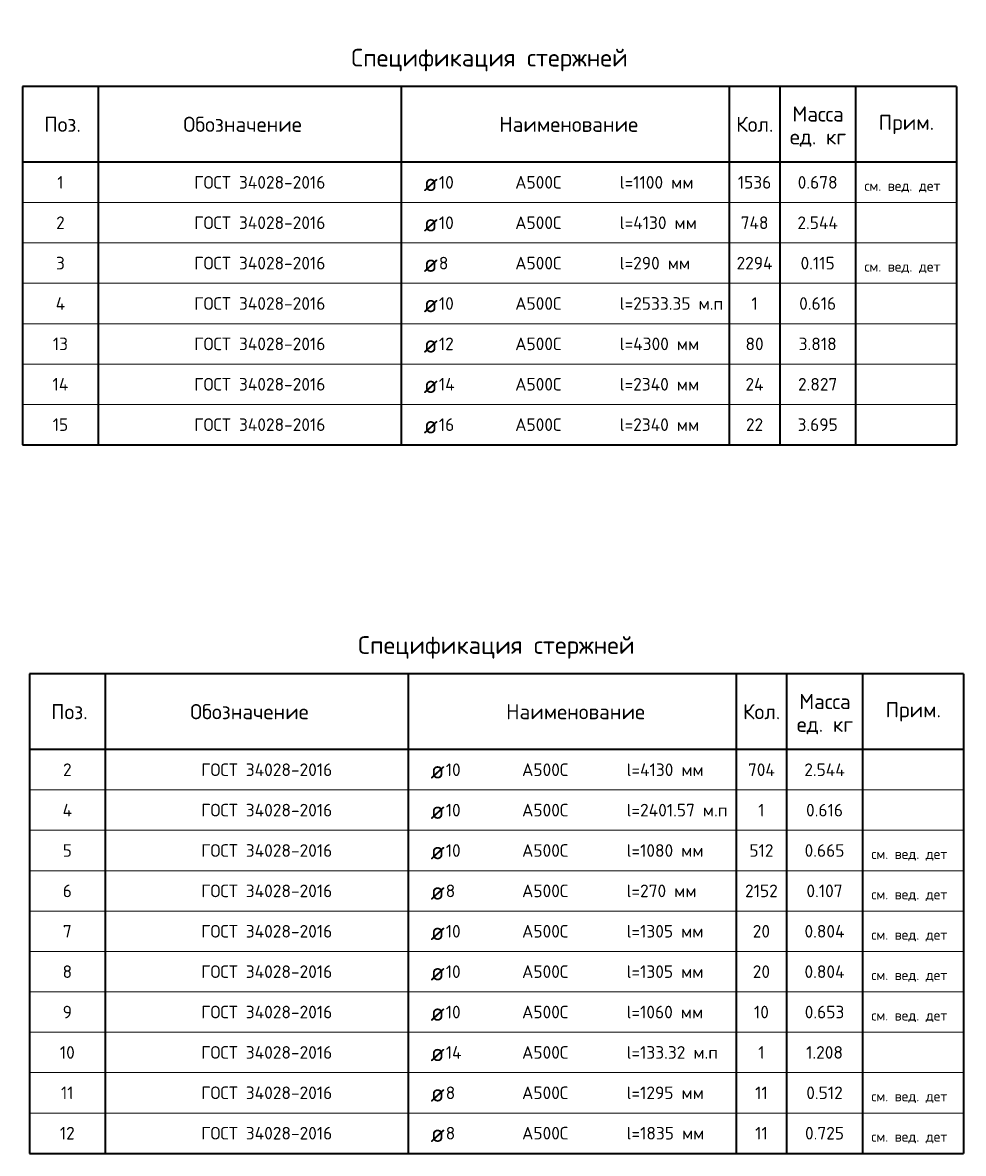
# Model space of a CAD drawing. Header units: millimetres. Extents: x 31477 to 55034, y 1098 to 14997.
# Tile 1 of 2: x 31477 to 40795, y 3797 to 14997. Entities that reach past the tile are written whole.
import ezdxf

# ---------------------------------------------------------------- set-up
doc = ezdxf.new("R2010")
doc.units = ezdxf.units.MM
doc.layers.add('Standard', color=7, linetype='Continuous', lineweight=25)
doc.styles.add('ARIAL', font='ARIAL.TTF')
doc.styles.add('ISOCPEUR', font='ISOCPEUR')

msp = doc.modelspace()

# ---------------------------------------------------------------- linework, layer by layer
at = {"layer": 'Standard', "color": 7, "linetype": 'Continuous', "lineweight": 35, "transparency": 33554687}
for p, q in [((40727, 14365), (31477, 14365)), ((31477, 14365), (31477, 13615)), ((32227, 14365), (32227, 13615)), ((35227, 14365), (35227, 13615)), ((38477, 14365), (38477, 13615)), ((38977, 14365), (38977, 13615)), ((39727, 14365), (39727, 13615)), ((40727, 14365), (40727, 13615)), ((40727, 13615), (31477, 13615)), ((31477, 13615), (31477, 13215)), ((32227, 13615), (32227, 13215)), ((35227, 13615), (35227, 13215)), ((38477, 13615), (38477, 13215)), ((38977, 13615), (38977, 13215)), ((39727, 13615), (39727, 13215)), ((40727, 13615), (40727, 13215)), ((31477, 13215), (31477, 12815)), ((32227, 13215), (32227, 12815)), ((35227, 13215), (35227, 12815)), ((38477, 13215), (38477, 12815)), ((38977, 13215), (38977, 12815)), ((39727, 13215), (39727, 12815)), ((40727, 13215), (40727, 12815)), ((31477, 12815), (31477, 12415)), ((32227, 12815), (32227, 12415)), ((35227, 12815), (35227, 12415)), ((38477, 12815), (38477, 12415)), ((38977, 12815), (38977, 12415)), ((39727, 12815), (39727, 12415)), ((40727, 12815), (40727, 12415)), ((31477, 12415), (31477, 12015)), ((32227, 12415), (32227, 12015)), ((35227, 12415), (35227, 12015)), ((38477, 12415), (38477, 12015)), ((38977, 12415), (38977, 12015)), ((39727, 12415), (39727, 12015)), ((40727, 12415), (40727, 12015)), ((31477, 12015), (31477, 11615)), ((32227, 12015), (32227, 11615)), ((35227, 12015), (35227, 11615)), ((38477, 12015), (38477, 11615)), ((38977, 12015), (38977, 11615)), ((39727, 12015), (39727, 11615)), ((40727, 12015), (40727, 11615)), ((31477, 11615), (31477, 11215)), ((32227, 11615), (32227, 11215)), ((35227, 11615), (35227, 11215)), ((38477, 11615), (38477, 11215)), ((38977, 11615), (38977, 11215)), ((39727, 11615), (39727, 11215)), ((40727, 11615), (40727, 11215)), ((31477, 11215), (31477, 10815)), ((32227, 11215), (32227, 10815)), ((35227, 11215), (35227, 10815)), ((38477, 11215), (38477, 10815)), ((38977, 11215), (38977, 10815)), ((39727, 11215), (39727, 10815)), ((40727, 11215), (40727, 10815)), ((31477, 10815), (40727, 10815)), ((40795, 8547), (31545, 8547)), ((31545, 8547), (31545, 7797)), ((32295, 8547), (32295, 7797)), ((35295, 8547), (35295, 7797)), ((38545, 8547), (38545, 7797)), ((39045, 8547), (39045, 7797)), ((39795, 8547), (39795, 7797)), ((40795, 8547), (40795, 7797)), ((40795, 7797), (31545, 7797)), ((31545, 7797), (31545, 7397)), ((32295, 7797), (32295, 7397)), ((35295, 7797), (35295, 7397)), ((38545, 7797), (38545, 7397)), ((39045, 7797), (39045, 7397)), ((39795, 7797), (39795, 7397)), ((40795, 7797), (40795, 7397)), ((31545, 7397), (31545, 6997)), ((32295, 7397), (32295, 6997)), ((35295, 7397), (35295, 6997)), ((38545, 7397), (38545, 6997)), ((39045, 7397), (39045, 6997)), ((39795, 7397), (39795, 6997)), ((40795, 7397), (40795, 6997)), ((31545, 6997), (31545, 6597)), ((32295, 6997), (32295, 6597)), ((35295, 6997), (35295, 6597)), ((38545, 6997), (38545, 6597)), ((39045, 6997), (39045, 6597)), ((39795, 6997), (39795, 6597)), ((40795, 6997), (40795, 6597)), ((31545, 6597), (31545, 6197)), ((32295, 6597), (32295, 6197)), ((35295, 6597), (35295, 6197)), ((38545, 6597), (38545, 6197)), ((39045, 6597), (39045, 6197)), ((39795, 6597), (39795, 6197)), ((40795, 6597), (40795, 6197)), ((31545, 6197), (31545, 5797)), ((32295, 6197), (32295, 5797)), ((35295, 6197), (35295, 5797)), ((38545, 6197), (38545, 5797)), ((39045, 6197), (39045, 5797)), ((39795, 6197), (39795, 5797)), ((40795, 6197), (40795, 5797)), ((31545, 5797), (31545, 5397)), ((32295, 5797), (32295, 5397)), ((35295, 5797), (35295, 5397)), ((38545, 5797), (38545, 5397)), ((39045, 5797), (39045, 5397)), ((39795, 5797), (39795, 5397)), ((40795, 5797), (40795, 5397)), ((31545, 5397), (31545, 4997)), ((32295, 5397), (32295, 4997)), ((35295, 5397), (35295, 4997)), ((38545, 5397), (38545, 4997)), ((39045, 5397), (39045, 4997)), ((39795, 5397), (39795, 4997)), ((40795, 5397), (40795, 4997)), ((31545, 4997), (31545, 4597)), ((32295, 4997), (32295, 4597)), ((35295, 4997), (35295, 4597)), ((38545, 4997), (38545, 4597)), ((39045, 4997), (39045, 4597)), ((39795, 4997), (39795, 4597)), ((40795, 4997), (40795, 4597)), ((31545, 4597), (31545, 4197)), ((32295, 4597), (32295, 4197)), ((35295, 4597), (35295, 4197)), ((38545, 4597), (38545, 4197)), ((39045, 4597), (39045, 4197)), ((39795, 4597), (39795, 4197)), ((40795, 4597), (40795, 4197)), ((31545, 4197), (31545, 3797)), ((32295, 4197), (32295, 3797)), ((35295, 4197), (35295, 3797)), ((38545, 4197), (38545, 3797)), ((39045, 4197), (39045, 3797)), ((39795, 4197), (39795, 3797)), ((40795, 4197), (40795, 3797)), ((31545, 3797), (40795, 3797))]:
    msp.add_line(p, q, dxfattribs=at)
at = {"layer": 'Standard', "color": 7, "linetype": 'Continuous', "lineweight": 13, "transparency": 33554687}
for p, q in [((40727, 13215), (31477, 13215)), ((40727, 12815), (31477, 12815)), ((40727, 12415), (31477, 12415)), ((40727, 12015), (31477, 12015)), ((40727, 11615), (31477, 11615)), ((40727, 11215), (31477, 11215)), ((40727, 10815), (31477, 10815)), ((40795, 7397), (31545, 7397)), ((40795, 6997), (31545, 6997)), ((40795, 6597), (31545, 6597)), ((40795, 6197), (31545, 6197)), ((40795, 5797), (31545, 5797)), ((40795, 5397), (31545, 5397)), ((40795, 4997), (31545, 4997)), ((40795, 4597), (31545, 4597)), ((40795, 4197), (31545, 4197)), ((40795, 3797), (31545, 3797))]:
    msp.add_line(p, q, dxfattribs=at)

# ---------------------------------------------------------------- texts
at = {"layer": 'Standard', "color": 7, "linetype": 'Continuous', "lineweight": 35, "transparency": 33554687, "style": 'ISOCPEUR'}
for s, insert, char_height, width, attachment_point in [('\\A1;{\\fISOCPEUR|i0|b0;\\H175.000000;\\W1.000000;\\C7;Спецификация стержней}\\P', (36102, 14515), 87.5, 2781.38, 8), ('\\A1;{\\fISOCPEUR|i0|b0;\\H150.000000;\\W1.000000;\\C7;Поз.}\\P', (31873, 13990), 75, 436.84, 5), ('\\A1;{\\fISOCPEUR|i0|b0;\\H150.000000;\\W1.000000;\\C7;Обозначение}\\P', (33656, 13990), 75, 1250.64, 5), ('\\A1;{\\fISOCPEUR|i0|b0;\\H150.000000;\\W1.000000;\\C7;Наименование}\\P', (36886, 13990), 75, 1393.33, 5), ('\\A1;{\\fISOCPEUR|i0|b0;\\H150.000000;\\W1.000000;\\C7;Кол.}\\P', (38729, 13990), 75, 444.44, 5), ('\\A1;{\\fISOCPEUR|i0|b0;\\H150.000000;\\W1.000000;\\C7;Прим.}\\P', (40231, 13989), 75, 565.71, 5), ('\\A1;{\\fISOCPEUR|i0|b0;\\H125.000000;\\W1.000000;\\C7;ГОСТ 34028-2016}\\P', (33177, 13415), 62.5, 1372.71, 4), ('\\A1;{\\fISOCPEUR|i0|b0;\\H125.000000;\\W1.000000;\\C7;l=1100 мм}\\P', (37391, 13415), 62.5, 769.05, 4), ('\\A1;{\\fISOCPEUR|i0|b0;\\H125.000000;\\W1.000000;\\C7;1}\\P', (31852, 13415), 62.5, 97.22, 5), ('\\A1;{\\fISOCPEUR|i0|b0;\\H175.000000;\\W1.000000;\\C7;ø}\\P', (35450, 13415), 87.5, 229.09, 4), ('\\A1;{\\fISOCPEUR|i0|b0;\\H125.000000;\\W1.000000;\\C7;10}\\P', (35600, 13415), 62.5, 196.88, 4), ('\\A1;{\\fISOCPEUR|i0|b0;\\H125.000000;\\W1.000000;\\C7;А500С}\\P', (36356, 13415), 62.5, 521.79, 4), ('\\A1;{\\fISOCPEUR|i0|b0;\\H125.000000;\\W1.000000;\\C7;1536}\\P', (38727, 13415), 62.5, 379.17, 5), ('\\A1;{\\fISOCPEUR|i0|b0;\\H125.000000;\\W1.000000;\\C7;0.678}\\P', (39352, 13415), 62.5, 446.21, 5), ('\\A1;{\\fISOCPEUR|i0|b0;\\H125.000000;\\W1.000000;\\C7;ГОСТ 34028-2016}\\P', (33177, 13015), 62.5, 1372.71, 4), ('\\A1;{\\fISOCPEUR|i0|b0;\\H125.000000;\\W1.000000;\\C7;2}\\P', (31852, 13015), 62.5, 136.11, 5), ('\\A1;{\\fISOCPEUR|i0|b0;\\H175.000000;\\W1.000000;\\C7;ø}\\P', (35450, 13015), 87.5, 229.09, 4), ('\\A1;{\\fISOCPEUR|i0|b0;\\H125.000000;\\W1.000000;\\C7;10}\\P', (35600, 13015), 62.5, 196.88, 4), ('\\A1;{\\fISOCPEUR|i0|b0;\\H125.000000;\\W1.000000;\\C7;А500С}\\P', (36356, 13015), 62.5, 521.79, 4), ('\\A1;{\\fISOCPEUR|i0|b0;\\H125.000000;\\W1.000000;\\C7;l=4130 мм}\\P', (37391, 13015), 62.5, 808.59, 4), ('\\A1;{\\fISOCPEUR|i0|b0;\\H125.000000;\\W1.000000;\\C7;748}\\P', (38727, 13015), 62.5, 332.29, 5), ('\\A1;{\\fISOCPEUR|i0|b0;\\H125.000000;\\W1.000000;\\C7;2.544}\\P', (39352, 13015), 62.5, 471.43, 5), ('\\A1;{\\fISOCPEUR|i0|b0;\\H125.000000;\\W1.000000;\\C7;ГОСТ 34028-2016}\\P', (33177, 12615), 62.5, 1372.71, 4), ('\\A1;{\\fISOCPEUR|i0|b0;\\H125.000000;\\W1.000000;\\C7;3}\\P', (31852, 12615), 62.5, 136.11, 5), ('\\A1;{\\fISOCPEUR|i0|b0;\\H175.000000;\\W1.000000;\\C7;ø}\\P', (35450, 12615), 87.5, 229.09, 4), ('\\A1;{\\fISOCPEUR|i0|b0;\\H125.000000;\\W1.000000;\\C7;8}\\P', (35600, 12615), 62.5, 136.11, 4), ('\\A1;{\\fISOCPEUR|i0|b0;\\H125.000000;\\W1.000000;\\C7;А500С}\\P', (36356, 12615), 62.5, 521.79, 4), ('\\A1;{\\fISOCPEUR|i0|b0;\\H125.000000;\\W1.000000;\\C7;l=290 мм}\\P', (37391, 12615), 62.5, 735.27, 4), ('\\A1;{\\fISOCPEUR|i0|b0;\\H125.000000;\\W1.000000;\\C7;2294}\\P', (38727, 12615), 62.5, 420.97, 5), ('\\A1;{\\fISOCPEUR|i0|b0;\\H125.000000;\\W1.000000;\\C7;0.115}\\P', (39352, 12615), 62.5, 388.64, 5), ('\\A1;{\\fISOCPEUR|i0|b0;\\H125.000000;\\W1.000000;\\C7;ГОСТ 34028-2016}\\P', (33177, 12215), 62.5, 1372.71, 4), ('\\A1;{\\fISOCPEUR|i0|b0;\\H125.000000;\\W1.000000;\\C7;l=2533.35 м.п}\\P', (37391, 12215), 62.5, 1060.98, 4), ('\\A1;{\\fISOCPEUR|i0|b0;\\H125.000000;\\W1.000000;\\C7;4}\\P', (31852, 12215), 62.5, 150, 5), ('\\A1;{\\fISOCPEUR|i0|b0;\\H175.000000;\\W1.000000;\\C7;ø}\\P', (35450, 12215), 87.5, 229.09, 4), ('\\A1;{\\fISOCPEUR|i0|b0;\\H125.000000;\\W1.000000;\\C7;10}\\P', (35600, 12215), 62.5, 196.88, 4), ('\\A1;{\\fISOCPEUR|i0|b0;\\H125.000000;\\W1.000000;\\C7;А500С}\\P', (36356, 12215), 62.5, 521.79, 4), ('\\A1;{\\fISOCPEUR|i0|b0;\\H125.000000;\\W1.000000;\\C7;1}\\P', (38727, 12215), 62.5, 97.22, 5), ('\\A1;{\\fISOCPEUR|i0|b0;\\H125.000000;\\W1.000000;\\C7;0.616}\\P', (39352, 12215), 62.5, 417.42, 5), ('\\A1;{\\fISOCPEUR|i0|b0;\\H125.000000;\\W1.000000;\\C7;ГОСТ 34028-2016}\\P', (33177, 11815), 62.5, 1372.71, 4), ('\\A1;{\\fISOCPEUR|i0|b0;\\H125.000000;\\W1.000000;\\C7;13}\\P', (31852, 11815), 62.5, 196.87, 5), ('\\A1;{\\fISOCPEUR|i0|b0;\\H125.000000;\\W1.000000;\\C7;12}\\P', (35600, 11815), 62.5, 196.88, 4), ('\\A1;{\\fISOCPEUR|i0|b0;\\H125.000000;\\W1.000000;\\C7;А500С}\\P', (36356, 11815), 62.5, 521.79, 4), ('\\A1;{\\fISOCPEUR|i0|b0;\\H125.000000;\\W1.000000;\\C7;l=4300 мм}\\P', (37391, 11815), 62.5, 835.55, 4), ('\\A1;{\\fISOCPEUR|i0|b0;\\H125.000000;\\W1.000000;\\C7;80}\\P', (38727, 11815), 62.5, 229.69, 5), ('\\A1;{\\fISOCPEUR|i0|b0;\\H125.000000;\\W1.000000;\\C7;3.818}\\P', (39352, 11815), 62.5, 417.42, 5), ('\\A1;{\\fISOCPEUR|i0|b0;\\H175.000000;\\W1.000000;\\C7;ø}\\P', (35450, 11815), 87.5, 229.09, 4), ('\\A1;{\\fISOCPEUR|i0|b0;\\H125.000000;\\W1.000000;\\C7;ГОСТ 34028-2016}\\P', (33177, 11415), 62.5, 1372.71, 4), ('\\A1;{\\fISOCPEUR|i0|b0;\\H125.000000;\\W1.000000;\\C7;14}\\P', (31852, 11415), 62.5, 210.29, 5), ('\\A1;{\\fISOCPEUR|i0|b0;\\H175.000000;\\W1.000000;\\C7;ø}\\P', (35450, 11415), 87.5, 229.09, 4), ('\\A1;{\\fISOCPEUR|i0|b0;\\H125.000000;\\W1.000000;\\C7;14}\\P', (35600, 11415), 62.5, 210.29, 4), ('\\A1;{\\fISOCPEUR|i0|b0;\\H125.000000;\\W1.000000;\\C7;А500С}\\P', (36356, 11415), 62.5, 521.79, 4), ('\\A1;{\\fISOCPEUR|i0|b0;\\H125.000000;\\W1.000000;\\C7;l=2340 мм}\\P', (37391, 11415), 62.5, 835.55, 4), ('\\A1;{\\fISOCPEUR|i0|b0;\\H125.000000;\\W1.000000;\\C7;24}\\P', (38727, 11415), 62.5, 242.65, 5), ('\\A1;{\\fISOCPEUR|i0|b0;\\H125.000000;\\W1.000000;\\C7;2.827}\\P', (39352, 11415), 62.5, 446.21, 5), ('\\A1;{\\fISOCPEUR|i0|b0;\\H125.000000;\\W1.000000;\\C7;ГОСТ 34028-2016}\\P', (33177, 11015), 62.5, 1372.71, 4), ('\\A1;{\\fISOCPEUR|i0|b0;\\H125.000000;\\W1.000000;\\C7;l=2340 мм}\\P', (37391, 11015), 62.5, 835.55, 4), ('\\A1;{\\fISOCPEUR|i0|b0;\\H125.000000;\\W1.000000;\\C7;15}\\P', (31852, 11015), 62.5, 196.87, 5), ('\\A1;{\\fISOCPEUR|i0|b0;\\H175.000000;\\W1.000000;\\C7;ø}\\P', (35450, 11015), 87.5, 229.09, 4), ('\\A1;{\\fISOCPEUR|i0|b0;\\H125.000000;\\W1.000000;\\C7;16}\\P', (35600, 11015), 62.5, 196.88, 4), ('\\A1;{\\fISOCPEUR|i0|b0;\\H125.000000;\\W1.000000;\\C7;А500С}\\P', (36356, 11015), 62.5, 521.79, 4), ('\\A1;{\\fISOCPEUR|i0|b0;\\H125.000000;\\W1.000000;\\C7;22}\\P', (38727, 11015), 62.5, 229.69, 5), ('\\A1;{\\fISOCPEUR|i0|b0;\\H125.000000;\\W1.000000;\\C7;3.695}\\P', (39352, 11015), 62.5, 446.21, 5), ('\\A1;{\\fISOCPEUR|i0|b0;\\H175.000000;\\W1.000000;\\C7;Спецификация стержней}\\P', (36170, 8697), 87.5, 2781.38, 8), ('\\A1;{\\fISOCPEUR|i0|b0;\\H150.000000;\\W1.000000;\\C7;Поз.}\\P', (31941, 8172), 75, 436.84, 5), ('\\A1;{\\fISOCPEUR|i0|b0;\\H150.000000;\\W1.000000;\\C7;Обозначение}\\P', (33724, 8172), 75, 1250.64, 5), ('\\A1;{\\fISOCPEUR|i0|b0;\\H150.000000;\\W1.000000;\\C7;Наименование}\\P', (36954, 8172), 75, 1393.33, 5), ('\\A1;{\\fISOCPEUR|i0|b0;\\H150.000000;\\W1.000000;\\C7;Кол.}\\P', (38797, 8172), 75, 444.44, 5), ('\\A1;{\\fISOCPEUR|i0|b0;\\H150.000000;\\W1.000000;\\C7;Прим.}\\P', (40299, 8171), 75, 565.71, 5), ('\\A1;{\\fISOCPEUR|i0|b0;\\H125.000000;\\W1.000000;\\C7;ГОСТ 34028-2016}\\P', (33245, 7597), 62.5, 1372.71, 4), ('\\A1;{\\fISOCPEUR|i0|b0;\\H125.000000;\\W1.000000;\\C7;2}\\P', (31920, 7597), 62.5, 136.11, 5), ('\\A1;{\\fISOCPEUR|i0|b0;\\H175.000000;\\W1.000000;\\C7;ø}\\P', (35518, 7597), 87.5, 229.09, 4), ('\\A1;{\\fISOCPEUR|i0|b0;\\H125.000000;\\W1.000000;\\C7;10}\\P', (35668, 7597), 62.5, 196.87, 4), ('\\A1;{\\fISOCPEUR|i0|b0;\\H125.000000;\\W1.000000;\\C7;А500С}\\P', (36424, 7597), 62.5, 521.79, 4), ('\\A1;{\\fISOCPEUR|i0|b0;\\H125.000000;\\W1.000000;\\C7;l=4130 мм}\\P', (37459, 7597), 62.5, 808.59, 4), ('\\A1;{\\fISOCPEUR|i0|b0;\\H125.000000;\\W1.000000;\\C7;704}\\P', (38795, 7597), 62.5, 332.29, 5), ('\\A1;{\\fISOCPEUR|i0|b0;\\H125.000000;\\W1.000000;\\C7;2.544}\\P', (39420, 7597), 62.5, 471.43, 5), ('\\A1;{\\fISOCPEUR|i0|b0;\\H125.000000;\\W1.000000;\\C7;ГОСТ 34028-2016}\\P', (33245, 7197), 62.5, 1372.71, 4), ('\\A1;{\\fISOCPEUR|i0|b0;\\H125.000000;\\W1.000000;\\C7;l=2401.57 м.п}\\P', (37459, 7197), 62.5, 1046.99, 4), ('\\A1;{\\fISOCPEUR|i0|b0;\\H125.000000;\\W1.000000;\\C7;4}\\P', (31920, 7197), 62.5, 150, 5), ('\\A1;{\\fISOCPEUR|i0|b0;\\H175.000000;\\W1.000000;\\C7;ø}\\P', (35518, 7197), 87.5, 229.09, 4), ('\\A1;{\\fISOCPEUR|i0|b0;\\H125.000000;\\W1.000000;\\C7;10}\\P', (35668, 7197), 62.5, 196.87, 4), ('\\A1;{\\fISOCPEUR|i0|b0;\\H125.000000;\\W1.000000;\\C7;А500С}\\P', (36424, 7197), 62.5, 521.79, 4), ('\\A1;{\\fISOCPEUR|i0|b0;\\H125.000000;\\W1.000000;\\C7;1}\\P', (38795, 7197), 62.5, 97.22, 5), ('\\A1;{\\fISOCPEUR|i0|b0;\\H125.000000;\\W1.000000;\\C7;0.616}\\P', (39420, 7197), 62.5, 417.42, 5), ('\\A1;{\\fISOCPEUR|i0|b0;\\H125.000000;\\W1.000000;\\C7;ГОСТ 34028-2016}\\P', (33245, 6797), 62.5, 1372.71, 4), ('\\A1;{\\fISOCPEUR|i0|b0;\\H125.000000;\\W1.000000;\\C7;l=1080 мм}\\P', (37459, 6797), 62.5, 796.03, 4), ('\\A1;{\\fISOCPEUR|i0|b0;\\H125.000000;\\W1.000000;\\C7;5}\\P', (31920, 6797), 62.5, 136.11, 5), ('\\A1;{\\fISOCPEUR|i0|b0;\\H175.000000;\\W1.000000;\\C7;ø}\\P', (35518, 6797), 87.5, 229.09, 4), ('\\A1;{\\fISOCPEUR|i0|b0;\\H125.000000;\\W1.000000;\\C7;10}\\P', (35668, 6797), 62.5, 196.87, 4), ('\\A1;{\\fISOCPEUR|i0|b0;\\H125.000000;\\W1.000000;\\C7;А500С}\\P', (36424, 6797), 62.5, 521.79, 4), ('\\A1;{\\fISOCPEUR|i0|b0;\\H125.000000;\\W1.000000;\\C7;512}\\P', (38795, 6797), 62.5, 289.13, 5), ('\\A1;{\\fISOCPEUR|i0|b0;\\H125.000000;\\W1.000000;\\C7;0.665}\\P', (39420, 6797), 62.5, 446.21, 5), ('\\A1;{\\fISOCPEUR|i0|b0;\\H125.000000;\\W1.000000;\\C7;ГОСТ 34028-2016}\\P', (33245, 6397), 62.5, 1372.71, 4), ('\\A1;{\\fISOCPEUR|i0|b0;\\H125.000000;\\W1.000000;\\C7;6}\\P', (31920, 6397), 62.5, 136.11, 5), ('\\A1;{\\fISOCPEUR|i0|b0;\\H175.000000;\\W1.000000;\\C7;ø}\\P', (35518, 6397), 87.5, 229.09, 4), ('\\A1;{\\fISOCPEUR|i0|b0;\\H125.000000;\\W1.000000;\\C7;8}\\P', (35668, 6397), 62.5, 136.11, 4), ('\\A1;{\\fISOCPEUR|i0|b0;\\H125.000000;\\W1.000000;\\C7;А500С}\\P', (36424, 6397), 62.5, 521.79, 4), ('\\A1;{\\fISOCPEUR|i0|b0;\\H125.000000;\\W1.000000;\\C7;l=270 мм}\\P', (37459, 6397), 62.5, 735.27, 4), ('\\A1;{\\fISOCPEUR|i0|b0;\\H125.000000;\\W1.000000;\\C7;2152}\\P', (38795, 6397), 62.5, 379.17, 5), ('\\A1;{\\fISOCPEUR|i0|b0;\\H125.000000;\\W1.000000;\\C7;0.107}\\P', (39420, 6397), 62.5, 417.42, 5), ('\\A1;{\\fISOCPEUR|i0|b0;\\H125.000000;\\W1.000000;\\C7;ГОСТ 34028-2016}\\P', (33245, 5997), 62.5, 1372.71, 4), ('\\A1;{\\fISOCPEUR|i0|b0;\\H125.000000;\\W1.000000;\\C7;l=1305 мм}\\P', (37459, 5997), 62.5, 796.03, 4), ('\\A1;{\\fISOCPEUR|i0|b0;\\H125.000000;\\W1.000000;\\C7;7}\\P', (31920, 5997), 62.5, 136.11, 5), ('\\A1;{\\fISOCPEUR|i0|b0;\\H125.000000;\\W1.000000;\\C7;10}\\P', (35668, 5997), 62.5, 196.87, 4), ('\\A1;{\\fISOCPEUR|i0|b0;\\H125.000000;\\W1.000000;\\C7;А500С}\\P', (36424, 5997), 62.5, 521.79, 4), ('\\A1;{\\fISOCPEUR|i0|b0;\\H125.000000;\\W1.000000;\\C7;20}\\P', (38795, 5997), 62.5, 229.69, 5), ('\\A1;{\\fISOCPEUR|i0|b0;\\H125.000000;\\W1.000000;\\C7;0.804}\\P', (39420, 5997), 62.5, 458.82, 5), ('\\A1;{\\fISOCPEUR|i0|b0;\\H175.000000;\\W1.000000;\\C7;ø}\\P', (35518, 5997), 87.5, 229.09, 4), ('\\A1;{\\fISOCPEUR|i0|b0;\\H125.000000;\\W1.000000;\\C7;ГОСТ 34028-2016}\\P', (33245, 5597), 62.5, 1372.71, 4), ('\\A1;{\\fISOCPEUR|i0|b0;\\H125.000000;\\W1.000000;\\C7;l=1305 мм}\\P', (37459, 5597), 62.5, 796.03, 4), ('\\A1;{\\fISOCPEUR|i0|b0;\\H125.000000;\\W1.000000;\\C7;8}\\P', (31920, 5597), 62.5, 136.11, 5), ('\\A1;{\\fISOCPEUR|i0|b0;\\H175.000000;\\W1.000000;\\C7;ø}\\P', (35518, 5597), 87.5, 229.09, 4), ('\\A1;{\\fISOCPEUR|i0|b0;\\H125.000000;\\W1.000000;\\C7;10}\\P', (35668, 5597), 62.5, 196.87, 4), ('\\A1;{\\fISOCPEUR|i0|b0;\\H125.000000;\\W1.000000;\\C7;А500С}\\P', (36424, 5597), 62.5, 521.79, 4), ('\\A1;{\\fISOCPEUR|i0|b0;\\H125.000000;\\W1.000000;\\C7;20}\\P', (38795, 5597), 62.5, 229.69, 5), ('\\A1;{\\fISOCPEUR|i0|b0;\\H125.000000;\\W1.000000;\\C7;0.804}\\P', (39420, 5597), 62.5, 458.82, 5), ('\\A1;{\\fISOCPEUR|i0|b0;\\H125.000000;\\W1.000000;\\C7;ГОСТ 34028-2016}\\P', (33245, 5197), 62.5, 1372.71, 4), ('\\A1;{\\fISOCPEUR|i0|b0;\\H125.000000;\\W1.000000;\\C7;l=1060 мм}\\P', (37459, 5197), 62.5, 796.03, 4), ('\\A1;{\\fISOCPEUR|i0|b0;\\H125.000000;\\W1.000000;\\C7;9}\\P', (31920, 5197), 62.5, 136.11, 5), ('\\A1;{\\fISOCPEUR|i0|b0;\\H175.000000;\\W1.000000;\\C7;ø}\\P', (35518, 5197), 87.5, 229.09, 4), ('\\A1;{\\fISOCPEUR|i0|b0;\\H125.000000;\\W1.000000;\\C7;10}\\P', (35668, 5197), 62.5, 196.87, 4), ('\\A1;{\\fISOCPEUR|i0|b0;\\H125.000000;\\W1.000000;\\C7;А500С}\\P', (36424, 5197), 62.5, 521.79, 4), ('\\A1;{\\fISOCPEUR|i0|b0;\\H125.000000;\\W1.000000;\\C7;10}\\P', (38795, 5197), 62.5, 196.88, 5), ('\\A1;{\\fISOCPEUR|i0|b0;\\H125.000000;\\W1.000000;\\C7;0.653}\\P', (39420, 5197), 62.5, 446.21, 5), ('\\A1;{\\fISOCPEUR|i0|b0;\\H125.000000;\\W1.000000;\\C7;ГОСТ 34028-2016}\\P', (33245, 4797), 62.5, 1372.71, 4), ('\\A1;{\\fISOCPEUR|i0|b0;\\H125.000000;\\W1.000000;\\C7;l=133.32 м.п}\\P', (37459, 4797), 62.5, 946.67, 4), ('\\A1;{\\fISOCPEUR|i0|b0;\\H125.000000;\\W1.000000;\\C7;10}\\P', (31920, 4797), 62.5, 196.88, 5), ('\\A1;{\\fISOCPEUR|i0|b0;\\H175.000000;\\W1.000000;\\C7;ø}\\P', (35518, 4797), 87.5, 229.09, 4), ('\\A1;{\\fISOCPEUR|i0|b0;\\H125.000000;\\W1.000000;\\C7;14}\\P', (35668, 4797), 62.5, 210.29, 4), ('\\A1;{\\fISOCPEUR|i0|b0;\\H125.000000;\\W1.000000;\\C7;А500С}\\P', (36424, 4797), 62.5, 521.79, 4), ('\\A1;{\\fISOCPEUR|i0|b0;\\H125.000000;\\W1.000000;\\C7;1}\\P', (38795, 4797), 62.5, 97.22, 5), ('\\A1;{\\fISOCPEUR|i0|b0;\\H125.000000;\\W1.000000;\\C7;1.208}\\P', (39420, 4797), 62.5, 417.42, 5), ('\\A1;{\\fISOCPEUR|i0|b0;\\H125.000000;\\W1.000000;\\C7;ГОСТ 34028-2016}\\P', (33245, 4397), 62.5, 1372.71, 4), ('\\A1;{\\fISOCPEUR|i0|b0;\\H125.000000;\\W1.000000;\\C7;l=1295 мм}\\P', (37459, 4397), 62.5, 796.03, 4), ('\\A1;{\\fISOCPEUR|i0|b0;\\H125.000000;\\W1.000000;\\C7;11}\\P', (31920, 4397), 62.5, 164.06, 5), ('\\A1;{\\fISOCPEUR|i0|b0;\\H175.000000;\\W1.000000;\\C7;ø}\\P', (35518, 4397), 87.5, 229.09, 4), ('\\A1;{\\fISOCPEUR|i0|b0;\\H125.000000;\\W1.000000;\\C7;8}\\P', (35668, 4397), 62.5, 136.11, 4), ('\\A1;{\\fISOCPEUR|i0|b0;\\H125.000000;\\W1.000000;\\C7;А500С}\\P', (36424, 4397), 62.5, 521.79, 4), ('\\A1;{\\fISOCPEUR|i0|b0;\\H125.000000;\\W1.000000;\\C7;11}\\P', (38795, 4397), 62.5, 164.06, 5), ('\\A1;{\\fISOCPEUR|i0|b0;\\H125.000000;\\W1.000000;\\C7;0.512}\\P', (39420, 4397), 62.5, 417.42, 5), ('\\A1;{\\fISOCPEUR|i0|b0;\\H125.000000;\\W1.000000;\\C7;ГОСТ 34028-2016}\\P', (33245, 3997), 62.5, 1372.71, 4), ('\\A1;{\\fISOCPEUR|i0|b0;\\H125.000000;\\W1.000000;\\C7;l=1835 мм}\\P', (37459, 3997), 62.5, 796.03, 4), ('\\A1;{\\fISOCPEUR|i0|b0;\\H125.000000;\\W1.000000;\\C7;12}\\P', (31920, 3997), 62.5, 196.88, 5), ('\\A1;{\\fISOCPEUR|i0|b0;\\H175.000000;\\W1.000000;\\C7;ø}\\P', (35518, 3997), 87.5, 229.09, 4), ('\\A1;{\\fISOCPEUR|i0|b0;\\H125.000000;\\W1.000000;\\C7;8}\\P', (35668, 3997), 62.5, 136.11, 4), ('\\A1;{\\fISOCPEUR|i0|b0;\\H125.000000;\\W1.000000;\\C7;А500С}\\P', (36424, 3997), 62.5, 521.79, 4), ('\\A1;{\\fISOCPEUR|i0|b0;\\H125.000000;\\W1.000000;\\C7;11}\\P', (38795, 3997), 62.5, 164.06, 5), ('\\A1;{\\fISOCPEUR|i0|b0;\\H125.000000;\\W1.000000;\\C7;0.725}\\P', (39420, 3997), 62.5, 446.21, 5)]:
    msp.add_mtext(s, dxfattribs=dict(at, insert=insert, char_height=char_height, width=width, attachment_point=attachment_point))
at = {"layer": 'Standard', "color": 7, "linetype": 'Continuous', "lineweight": 35, "transparency": 33554687, "char_height": 150, "width": 622.26, "attachment_point": 2, "line_spacing_factor": 0.903614, "style": 'ARIAL'}
for insert in [(39356, 14167), (39424, 8348)]:
    msp.add_mtext('\\A1;{\\fISOCPEUR|i0|b0;\\H150.000000;\\W1.000000;\\C7;Масса}\\P{\\fISOCPEUR|i0|b0;\\H150.000000;\\W1.000000;\\C7;ед. кг}\\P', dxfattribs=dict(at, insert=insert))
at = {"layer": 'Standard', "color": 7, "linetype": 'Continuous', "lineweight": 13, "transparency": 33554687, "char_height": 50, "attachment_point": 7}
for s, insert, width, style in [('\\A1;{\\fISOCPEUR|i0|b0;\\H100.000000;\\W1.000000;\\C7;см. вед. дет}\\P', (39815, 13315), 808.72, 'ISOCPEUR'), ('}\\P', (39815, 12915), 34.96, 'ARIAL'), ('\\A1;{\\fISOCPEUR|i0|b0;\\H100.000000;\\W1.000000;\\C7;см. вед. дет}\\P', (39815, 12515), 808.72, 'ISOCPEUR'), ('}\\P', (39815, 12115), 34.96, 'ARIAL'), ('}\\P', (39815, 11715), 34.96, 'ARIAL'), ('}\\P', (39815, 11315), 34.96, 'ARIAL'), ('}\\P', (39815, 10915), 34.96, 'ARIAL'), ('}\\P', (39883, 7497), 34.96, 'ARIAL'), ('}\\P', (39883, 7097), 34.96, 'ARIAL'), ('\\A1;{\\fISOCPEUR|i0|b0;\\H100.000000;\\W1.000000;\\C7;см. вед. дет}\\P', (39883, 6697), 808.72, 'ISOCPEUR'), ('\\A1;{\\fISOCPEUR|i0|b0;\\H100.000000;\\W1.000000;\\C7;см. вед. дет}\\P', (39883, 6297), 808.72, 'ISOCPEUR'), ('\\A1;{\\fISOCPEUR|i0|b0;\\H100.000000;\\W1.000000;\\C7;см. вед. дет}\\P', (39883, 5897), 808.72, 'ISOCPEUR'), ('\\A1;{\\fISOCPEUR|i0|b0;\\H100.000000;\\W1.000000;\\C7;см. вед. дет}\\P', (39883, 5497), 808.72, 'ISOCPEUR'), ('\\A1;{\\fISOCPEUR|i0|b0;\\H100.000000;\\W1.000000;\\C7;см. вед. дет}\\P', (39883, 5097), 808.72, 'ISOCPEUR'), ('}\\P', (39883, 4697), 34.96, 'ARIAL'), ('\\A1;{\\fISOCPEUR|i0|b0;\\H100.000000;\\W1.000000;\\C7;см. вед. дет}\\P', (39883, 4297), 808.72, 'ISOCPEUR'), ('\\A1;{\\fISOCPEUR|i0|b0;\\H100.000000;\\W1.000000;\\C7;см. вед. дет}\\P', (39883, 3897), 808.72, 'ISOCPEUR')]:
    msp.add_mtext(s, dxfattribs=dict(at, insert=insert, width=width, style=style))

doc.saveas('drawing.dxf')
